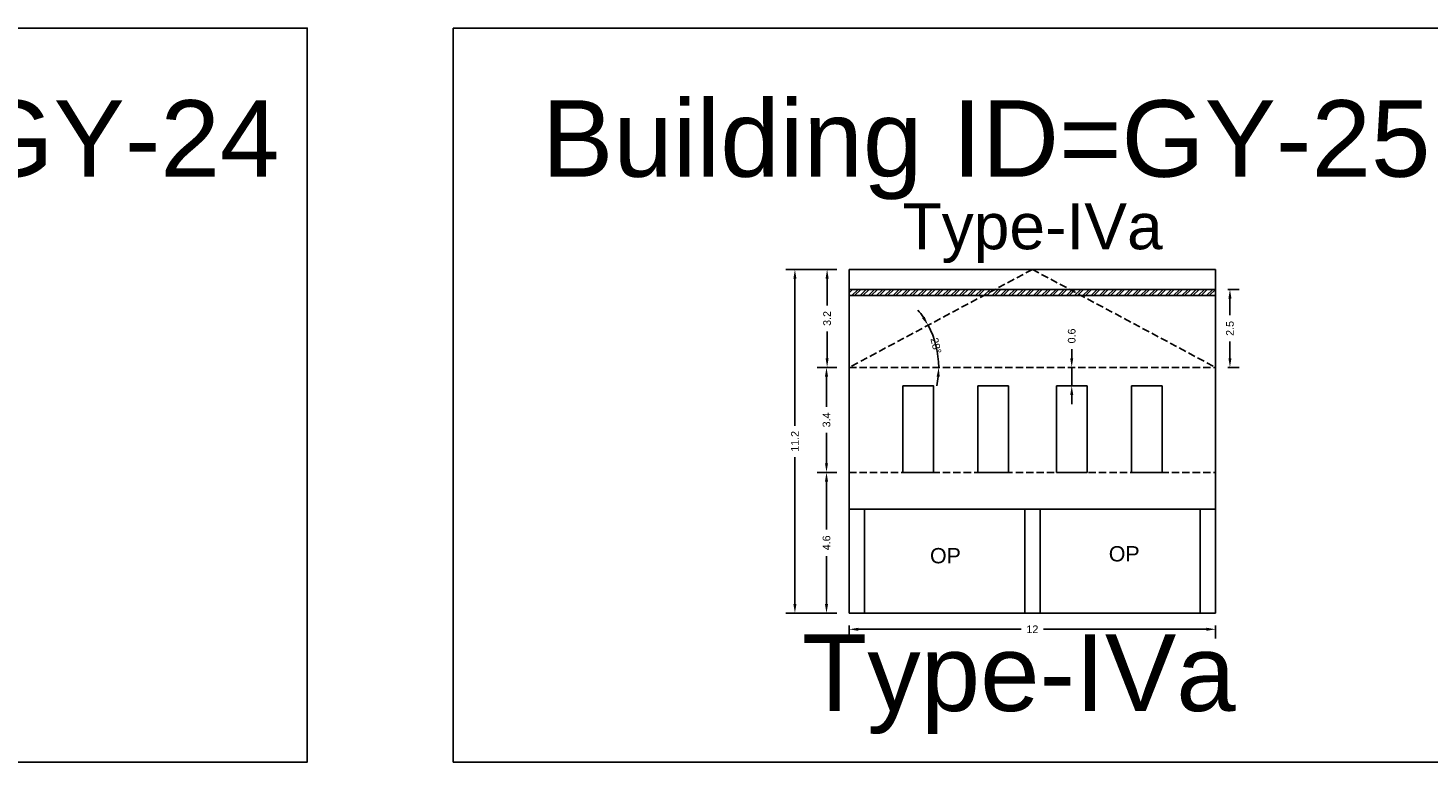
# Model space of a CAD drawing. Header units: metres. Extents: x 3416649 to 3417076, y -6712857 to -6712690.
# Tile 19 of 43: x 3416777 to 3416823, y -6712787 to -6712763. Entities that reach past the tile are written whole.
import ezdxf

# ---------------------------------------------------------------- set-up
doc = ezdxf.new("R2010")
doc.units = ezdxf.units.M
doc.linetypes.add('ACAD_ISO02W100', pattern=[15, 12, -3])
doc.layers.add('Dotted', color=7, linetype='ACAD_ISO02W100', plot=False)
doc.styles.get("Standard").update_dxf_attribs({"font": 'arial.ttf'})
doc.dimstyles.new('ISO-25', dxfattribs={"dimtxt": 0.25, "dimasz": 0.3, "dimexe": 0.3, "dimexo": 0.4, "dimgap": 0.2, "dimtad": 0, "dimdec": 1, "dimdsep": 46, "dimtxsty": 'Standard', "dimcen": 2.5, "dimadec": 0, "dimazin": 0, "dimtfac": 1, "dimtdec": 1, "dimtmove": 0, "dimatfit": 3, "dimfxl": 1, "dimarcsym": 0})

# ---------------------------------------------------------------- blocks, each defined once
blk = doc.blocks.new('*D172')
at = {"color": 0, "lineweight": -2, "transparency": 16777216}
for start, end in [(34.014, 39.896), (0, 28.1321), (348.2361, 354.1181)]:
    blk.add_arc((3416803.903, -6712773.876), 2.924, start, end, dxfattribs=at)
at = {"color": 0, "transparency": 16777216}
for points in [[(3416806.369, -6712772.215), (3416806.284, -6712772.266), (3416806.481, -6712772.498)], [(3416806.761, -6712774.173), (3416806.861, -6712774.178), (3416806.827, -6712773.876)]]:
    blk.add_solid(points, dxfattribs=at)
at = {"layer": 'Defpoints', "color": 0, "transparency": 16777216}
for p in [(3416809.888, -6712770.676), (3416806.671, -6712772.936), (3416803.903, -6712773.876), (3416803.903, -6712773.876), (3416815.873, -6712773.876)]:
    blk.add_point(p, dxfattribs=at)
at = {"color": 0, "transparency": 16777216, "insert": (3416806.739, -6712773.165), "char_height": 0.25, "attachment_point": 5, "rotation": 284.066}
blk.add_mtext('28°', dxfattribs=at)
blk = doc.blocks.new('*D173')
at = {"color": 0, "lineweight": -2, "transparency": 16777216}
for p, q in [((3416803.503, -6712777.306), (3416802.863, -6712777.306)), ((3416803.163, -6712777.606), (3416803.163, -6712779.173)), ((3416803.163, -6712781.606), (3416803.163, -6712780.039)), ((3416803.503, -6712781.906), (3416802.863, -6712781.906))]:
    blk.add_line(p, q, dxfattribs=at)
at = {"color": 0, "transparency": 16777216}
for points in [[(3416803.113, -6712777.606), (3416803.213, -6712777.606), (3416803.163, -6712777.306)], [(3416803.113, -6712781.606), (3416803.213, -6712781.606), (3416803.163, -6712781.906)]]:
    blk.add_solid(points, dxfattribs=at)
at = {"layer": 'Defpoints', "color": 0, "transparency": 16777216}
for p in [(3416803.163, -6712777.306), (3416803.903, -6712777.306), (3416803.903, -6712781.906)]:
    blk.add_point(p, dxfattribs=at)
at = {"color": 0, "transparency": 16777216, "insert": (3416803.163, -6712779.606), "char_height": 0.25, "attachment_point": 5, "rotation": 90}
blk.add_mtext('4.6', dxfattribs=at)
blk = doc.blocks.new('*D174')
at = {"color": 0, "lineweight": -2, "transparency": 16777216}
for p, q in [((3416803.503, -6712773.876), (3416802.863, -6712773.876)), ((3416803.163, -6712774.176), (3416803.163, -6712775.164)), ((3416803.163, -6712777.006), (3416803.163, -6712776.018)), ((3416803.503, -6712777.306), (3416802.863, -6712777.306))]:
    blk.add_line(p, q, dxfattribs=at)
at = {"color": 0, "transparency": 16777216}
for points in [[(3416803.113, -6712774.176), (3416803.213, -6712774.176), (3416803.163, -6712773.876)], [(3416803.113, -6712777.006), (3416803.213, -6712777.006), (3416803.163, -6712777.306)]]:
    blk.add_solid(points, dxfattribs=at)
at = {"layer": 'Defpoints', "color": 0, "transparency": 16777216}
for p in [(3416803.163, -6712773.876), (3416803.903, -6712773.876), (3416803.903, -6712777.306)]:
    blk.add_point(p, dxfattribs=at)
at = {"color": 0, "transparency": 16777216, "insert": (3416803.163, -6712775.591), "char_height": 0.25, "attachment_point": 5, "rotation": 90}
blk.add_mtext('3.4', dxfattribs=at)
blk = doc.blocks.new('*D175')
at = {"color": 0, "lineweight": -2, "transparency": 16777216}
for p, q in [((3416803.903, -6712782.306), (3416803.903, -6712782.731)), ((3416804.203, -6712782.431), (3416809.522, -6712782.431)), ((3416815.573, -6712782.431), (3416810.254, -6712782.431)), ((3416815.873, -6712782.306), (3416815.873, -6712782.731))]:
    blk.add_line(p, q, dxfattribs=at)
at = {"color": 0, "transparency": 16777216}
for points in [[(3416804.203, -6712782.381), (3416804.203, -6712782.481), (3416803.903, -6712782.431)], [(3416815.573, -6712782.381), (3416815.573, -6712782.481), (3416815.873, -6712782.431)]]:
    blk.add_solid(points, dxfattribs=at)
at = {"layer": 'Defpoints', "color": 0, "transparency": 16777216}
for p in [(3416803.903, -6712781.906), (3416815.873, -6712781.906), (3416815.873, -6712782.431)]:
    blk.add_point(p, dxfattribs=at)
at = {"color": 0, "transparency": 16777216, "insert": (3416809.888, -6712782.431), "char_height": 0.25, "attachment_point": 5}
blk.add_mtext('12', dxfattribs=at)
blk = doc.blocks.new('*D176')
at = {"color": 0, "lineweight": -2, "transparency": 16777216}
for p, q in [((3416816.273, -6712771.326), (3416816.641, -6712771.326)), ((3416816.341, -6712771.626), (3416816.341, -6712772.17)), ((3416816.341, -6712773.576), (3416816.341, -6712773.032)), ((3416816.273, -6712773.876), (3416816.641, -6712773.876))]:
    blk.add_line(p, q, dxfattribs=at)
at = {"color": 0, "transparency": 16777216}
for points in [[(3416816.291, -6712771.626), (3416816.391, -6712771.626), (3416816.341, -6712771.326)], [(3416816.291, -6712773.576), (3416816.391, -6712773.576), (3416816.341, -6712773.876)]]:
    blk.add_solid(points, dxfattribs=at)
at = {"layer": 'Defpoints', "color": 0, "transparency": 16777216}
for p in [(3416815.873, -6712771.326), (3416816.341, -6712771.326), (3416815.873, -6712773.876)]:
    blk.add_point(p, dxfattribs=at)
at = {"color": 0, "transparency": 16777216, "insert": (3416816.341, -6712772.601), "char_height": 0.25, "attachment_point": 5, "rotation": 90}
blk.add_mtext('2.5', dxfattribs=at)
blk = doc.blocks.new('*D177')
at = {"color": 0, "lineweight": -2, "transparency": 16777216}
for p, q in [((3416803.503, -6712770.676), (3416802.883, -6712770.676)), ((3416803.183, -6712770.976), (3416803.183, -6712771.85)), ((3416803.183, -6712773.576), (3416803.183, -6712772.702)), ((3416803.503, -6712773.876), (3416802.883, -6712773.876))]:
    blk.add_line(p, q, dxfattribs=at)
at = {"color": 0, "transparency": 16777216}
for points in [[(3416803.133, -6712770.976), (3416803.233, -6712770.976), (3416803.183, -6712770.676)], [(3416803.133, -6712773.576), (3416803.233, -6712773.576), (3416803.183, -6712773.876)]]:
    blk.add_solid(points, dxfattribs=at)
at = {"layer": 'Defpoints', "color": 0, "transparency": 16777216}
for p in [(3416803.183, -6712770.676), (3416803.903, -6712770.676), (3416803.903, -6712773.876)]:
    blk.add_point(p, dxfattribs=at)
at = {"color": 0, "transparency": 16777216, "insert": (3416803.183, -6712772.276), "char_height": 0.25, "attachment_point": 5, "rotation": 90}
blk.add_mtext('3.2', dxfattribs=at)
blk = doc.blocks.new('*D178')
at = {"color": 0, "lineweight": -2, "transparency": 16777216}
for p, q in [((3416803.503, -6712770.676), (3416801.831, -6712770.676)), ((3416802.131, -6712770.976), (3416802.131, -6712775.779)), ((3416802.131, -6712781.606), (3416802.131, -6712776.803)), ((3416803.503, -6712781.906), (3416801.831, -6712781.906))]:
    blk.add_line(p, q, dxfattribs=at)
at = {"color": 0, "transparency": 16777216}
for points in [[(3416802.081, -6712770.976), (3416802.181, -6712770.976), (3416802.131, -6712770.676)], [(3416802.081, -6712781.606), (3416802.181, -6712781.606), (3416802.131, -6712781.906)]]:
    blk.add_solid(points, dxfattribs=at)
at = {"layer": 'Defpoints', "color": 0, "transparency": 16777216}
for p in [(3416802.131, -6712770.676), (3416803.903, -6712770.676), (3416803.903, -6712781.906)]:
    blk.add_point(p, dxfattribs=at)
at = {"color": 0, "transparency": 16777216, "insert": (3416802.131, -6712776.291), "char_height": 0.25, "attachment_point": 5, "rotation": 90}
blk.add_mtext('11.2', dxfattribs=at)
blk = doc.blocks.new('*D179')
at = {"color": 0, "lineweight": -2, "transparency": 16777216}
for p, q in [((3416811.173, -6712773.576), (3416811.173, -6712773.276)), ((3416811.173, -6712774.476), (3416811.173, -6712773.876)), ((3416811.573, -6712773.876), (3416811.473, -6712773.876)), ((3416811.573, -6712774.476), (3416811.473, -6712774.476)), ((3416811.173, -6712774.776), (3416811.173, -6712775.076))]:
    blk.add_line(p, q, dxfattribs=at)
at = {"color": 0, "transparency": 16777216}
for points in [[(3416811.123, -6712773.576), (3416811.223, -6712773.576), (3416811.173, -6712773.876)], [(3416811.123, -6712774.776), (3416811.223, -6712774.776), (3416811.173, -6712774.476)]]:
    blk.add_solid(points, dxfattribs=at)
at = {"layer": 'Defpoints', "color": 0, "transparency": 16777216}
for p in [(3416811.173, -6712773.876), (3416811.173, -6712773.876), (3416811.173, -6712774.476)]:
    blk.add_point(p, dxfattribs=at)
at = {"color": 0, "transparency": 16777216, "insert": (3416811.173, -6712772.848), "char_height": 0.25, "attachment_point": 5, "rotation": 90}
blk.add_mtext('0.6', dxfattribs=at)

msp = doc.modelspace()

# ---------------------------------------------------------------- hatches: boundary and pattern name
h = msp.add_hatch()
h.set_pattern_fill('ANSI32', color=256, scale=0.02)
h.set_pattern_definition([(45, (-11.12125, 2.44119), (-0.134703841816, 0.134703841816), []), (45, (-11.03145, 2.44119), (-0.134703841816, 0.134703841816), [])])
h.paths.add_polyline_path([(3416811.104, -6712771.326), (3416808.672, -6712771.326), (3416808.298, -6712771.526), (3416811.478, -6712771.526)])
h.paths.add_polyline_path([(3416815.873, -6712771.326), (3416811.104, -6712771.326), (3416811.478, -6712771.526), (3416815.873, -6712771.526)])
h.paths.add_polyline_path([(3416808.672, -6712771.326), (3416803.903, -6712771.326), (3416803.903, -6712771.526), (3416808.298, -6712771.526)])

# ---------------------------------------------------------------- linework, layer by layer
for points in [[(3416753.376, -6712762.787), (3416786.202, -6712762.787), (3416786.202, -6712786.767), (3416753.376, -6712786.767)], [(3416790.973, -6712762.787), (3416832.285, -6712762.787), (3416832.285, -6712786.767), (3416790.973, -6712786.767)], [(3416805.653, -6712774.476), (3416806.653, -6712774.476), (3416806.653, -6712777.306), (3416805.653, -6712777.306)], [(3416804.403, -6712778.506), (3416809.638, -6712778.506), (3416809.638, -6712781.906), (3416804.403, -6712781.906)]]:
    msp.add_lwpolyline(points, close=True)
for points in [[(3416803.903, -6712770.676), (3416815.873, -6712770.676)], [(3416803.903, -6712770.676), (3416803.903, -6712781.906)], [(3416815.873, -6712770.676), (3416815.873, -6712781.906)], [(3416803.903, -6712771.326), (3416815.873, -6712771.326)], [(3416803.903, -6712771.526), (3416815.873, -6712771.526)], [(3416805.653, -6712774.476), (3416806.653, -6712774.476)], [(3416805.653, -6712774.476), (3416805.653, -6712777.306)], [(3416806.653, -6712774.476), (3416806.653, -6712777.306)], [(3416808.103, -6712774.476), (3416808.103, -6712777.306)], [(3416808.103, -6712774.476), (3416809.103, -6712774.476)], [(3416809.103, -6712774.476), (3416809.103, -6712777.306)], [(3416811.673, -6712774.476), (3416810.673, -6712774.476)], [(3416810.673, -6712774.476), (3416810.673, -6712777.306)], [(3416811.673, -6712774.476), (3416811.673, -6712777.306)], [(3416814.123, -6712774.476), (3416813.123, -6712774.476)], [(3416813.123, -6712774.476), (3416813.123, -6712777.306)], [(3416814.123, -6712774.476), (3416814.123, -6712777.306)], [(3416805.653, -6712777.306), (3416806.653, -6712777.306)], [(3416808.103, -6712777.306), (3416809.103, -6712777.306)], [(3416811.673, -6712777.306), (3416810.673, -6712777.306)], [(3416814.123, -6712777.306), (3416813.123, -6712777.306)], [(3416803.903, -6712778.506), (3416815.873, -6712778.506)], [(3416804.403, -6712778.506), (3416804.403, -6712781.906)], [(3416809.638, -6712778.506), (3416809.638, -6712781.906)], [(3416810.138, -6712778.506), (3416810.138, -6712781.906)], [(3416815.373, -6712778.506), (3416815.373, -6712781.906)], [(3416803.903, -6712781.906), (3416815.873, -6712781.906)]]:
    msp.add_lwpolyline(points)
at = {"layer": 'Dotted', "ltscale": 0.02}
for points in [[(3416809.888, -6712770.676), (3416803.903, -6712773.876)], [(3416809.888, -6712770.676), (3416815.873, -6712773.876)], [(3416803.903, -6712773.876), (3416815.873, -6712773.876)], [(3416803.903, -6712777.306), (3416815.873, -6712777.306)]]:
    msp.add_lwpolyline(points, dxfattribs=at)

# ---------------------------------------------------------------- texts
at = {"attachment_point": 1}
for s, width, heights, insert, char_height in [('Building ID=GY-24', 67.86454, [0.517], (3416756.273, -6712765.147), 2.5), ('Building ID=GY-25', 67.86454, [0.517], (3416793.87, -6712765.147), 2.5), ('Type-IVa ', 9.99112, [0.517], (3416805.644, -6712768.515), 1.5), ('OP', 1.17554, [0], (3416806.544, -6712779.776), 0.5), ('OP', 1.17554, [0], (3416812.383, -6712779.714), 0.5), ('Type-IVa', 67.86454, [0.517], (3416802.361, -6712782.601), 2.5)]:
    msp.add_mtext_dynamic_manual_height_columns(s, width=width, gutter_width=12.5, heights=heights, dxfattribs=dict(at, insert=insert, char_height=char_height))

# ---------------------------------------------------------------- dimensions: what is measured, and where the dimension line sits
for base, p1, p2, picture, middle in [((3416802.131, -6712770.676), (3416803.903, -6712781.906), (3416803.903, -6712770.676), '*D178', (3416802.131, -6712776.291)), ((3416803.183, -6712770.676), (3416803.903, -6712773.876), (3416803.903, -6712770.676), '*D177', (3416803.183, -6712772.276)), ((3416816.341091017, -6712771.325984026), (3416815.873047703, -6712773.875984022), (3416815.873047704, -6712771.325984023), '*D176', (3416816.341091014, -6712772.600984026)), ((3416811.173, -6712773.876), (3416811.173, -6712774.476), (3416811.173, -6712773.876), '*D179', (3416811.173, -6712772.848)), ((3416803.163, -6712773.876), (3416803.903, -6712777.306), (3416803.903, -6712773.876), '*D174', (3416803.163, -6712775.591)), ((3416803.163, -6712777.306), (3416803.903, -6712781.906), (3416803.903, -6712777.306), '*D173', (3416803.163, -6712779.606))]:
    dim = msp.add_linear_dim(base=base, p1=p1, p2=p2, angle=90, dimstyle='ISO-25')
    dim.commit()
    dim.dimension.update_dxf_attribs({"geometry": picture, "text_midpoint": middle})
dim = msp.add_angular_dim_2l(base=(3416806.671, -6712772.936), line1=((3416803.903, -6712773.876), (3416815.873, -6712773.876)), line2=((3416809.888, -6712770.676), (3416803.903, -6712773.876)), dimstyle='ISO-25')
dim.commit()
dim.dimension.update_dxf_attribs({"geometry": '*D172', "text_midpoint": (3416806.739, -6712773.165)})
dim = msp.add_linear_dim(base=(3416815.873, -6712782.431), p1=(3416803.903, -6712781.906), p2=(3416815.873, -6712781.906), dimstyle='ISO-25')
dim.commit()
dim.dimension.update_dxf_attribs({"geometry": '*D175', "text_midpoint": (3416809.888, -6712782.431)})

doc.saveas('drawing.dxf')
